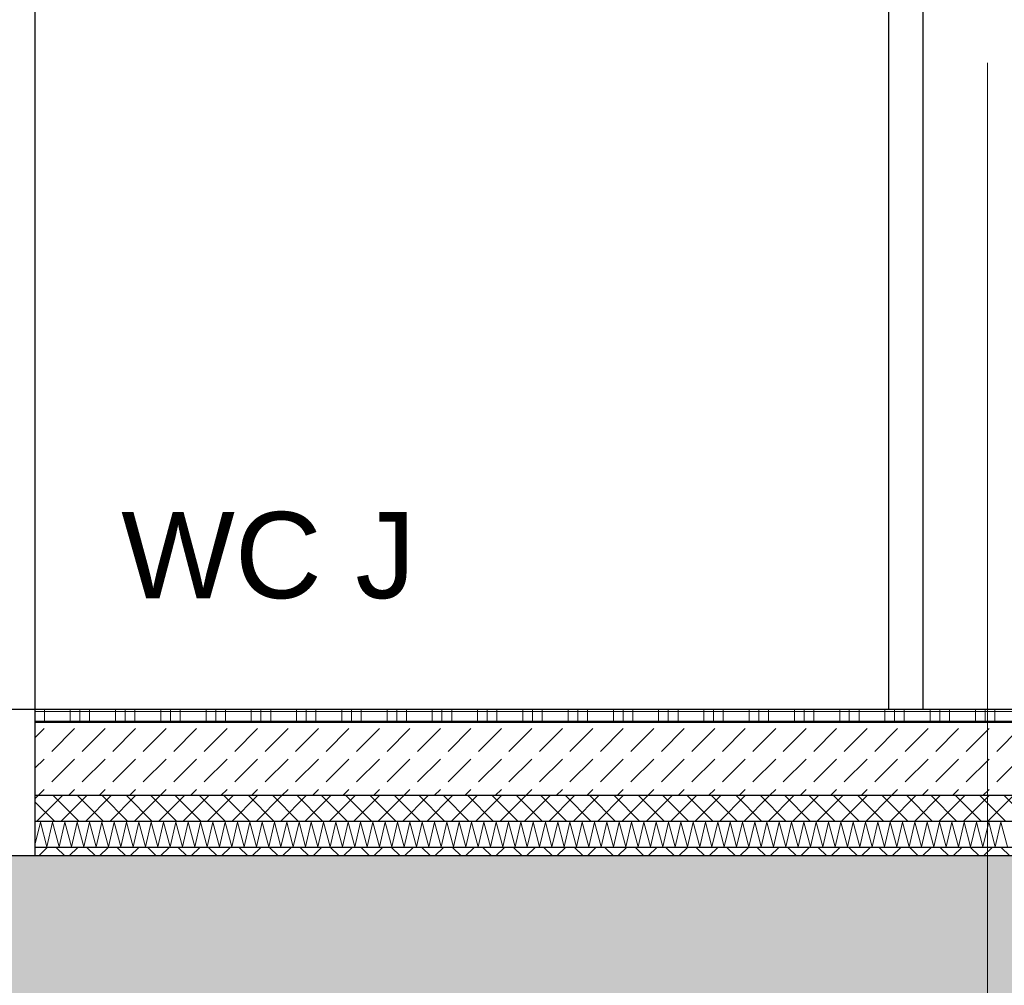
# Model space of a CAD drawing. Header units: metres. Extents: x -12 to 62.3, y -22.2 to 2.8.
# Tile 62 of 214: x 12.8 to 14, y -6.3 to -5.2. Entities that reach past the tile are written whole.
import ezdxf

# ---------------------------------------------------------------- set-up
doc = ezdxf.new("R2010")
doc.units = ezdxf.units.M
doc.header["$LTSCALE"] = 20
doc.header["$MEASUREMENT"] = 0
doc.linetypes.add('Raster', pattern=[0.2, 0.1, -0.05, 0, -0.05])
doc.layers.get('0').update_dxf_attribs({"color": 8, "lineweight": 9})
doc.layers.get('Defpoints').update_dxf_attribs({"color": 8, "lineweight": 9})
for name, color, linetype in [('Neubau_A-Decken', 8, 'Continuous'), ('Neubau_A-Installationswände', 8, 'Continuous'), ('Neubau_A-STB Wände', 8, 'Continuous'), ('Neubau_B-Bodenaufbau', 8, 'Continuous'), ('Neubau_R-Konstruktionsraster gross', 33, 'Continuous'), ('Neubau_T-Bemaßung', 8, 'Continuous'), ('Neubau_T-Text', 8, 'Continuous')]:
    doc.layers.add(name, color=color, linetype=linetype)
doc.styles.add('ERSTELLTER_STIL_2', font='arial.ttf')
doc.dimstyles.new('ERSTELLTER_STIL__1', dxfattribs={"dimtxt": 0.0875, "dimasz": 0.059375, "dimexe": 0.18, "dimexo": 0.0625, "dimgap": 0, "dimtad": 1, "dimzin": 0, "dimdsep": 46, "dimtxsty": 'ERSTELLTER_STIL_2', "dimblk": 'ARROWHEAD_6', "dimblk1": 'ARROWHEAD_6', "dimblk2": 'ARROWHEAD_6', "dimcen": 0.09, "dimclrd": 7, "dimclre": 7, "dimclrt": 7, "dimazin": 0, "dimtfac": 1, "dimtdec": 4, "dimtmove": 0, "dimatfit": 3, "dimfxl": 1, "dimtolj": 1, "dimtzin": 0, "dimarcsym": 0})

# ---------------------------------------------------------------- blocks, each defined once
blk = doc.blocks.new('ARROWHEAD_6')
at = {"color": 0, "linetype": 'Continuous', "lineweight": 0}
for p, q in [((-0.5, -0.5), (0.5, 0.5)), ((0, 0), (-1, 0))]:
    blk.add_line(p, q, dxfattribs=at)
blk = doc.blocks.new('*D508')
at = {"layer": 'Defpoints', "color": 0, "linetype": 'Continuous', "transparency": 16777216}
for p in [(2.6448, -6.195), (45.355, -6.195), (22.615, -6.495)]:
    blk.add_point(p, dxfattribs=at)
at = {"layer": 'Neubau_T-Bemaßung', "linetype": 'Continuous', "lineweight": -2, "transparency": 16777216}
for p, q in [((2.6448, -6.1356), (2.6448, -6.0763)), ((45.2925, -6.195), (2.4648, -6.195)), ((2.6448, -6.195), (2.6448, -6.2317)), ((2.6448, -6.495), (2.6448, -6.4586)), ((22.5525, -6.495), (2.4648, -6.495)), ((2.6448, -6.5544), (2.6448, -6.6138))]:
    blk.add_line(p, q, dxfattribs=at)
at = {"layer": 'Neubau_T-Bemaßung', "linetype": 'Continuous', "lineweight": -2, "transparency": 16777216, "xscale": 0.059375, "yscale": 0.059375, "zscale": 0.059375}
for p, rotation in [((2.6448, -6.195), 270), ((2.6448, -6.495), 90)]:
    blk.add_blockref('ARROWHEAD_6', p, dxfattribs=dict(at, rotation=rotation))
at = {"layer": 'Neubau_T-Bemaßung', "linetype": 'Continuous', "transparency": 16777216, "insert": (2.6448, -6.3451), "char_height": 0.0875, "attachment_point": 5, "rotation": 90, "style": 'ERSTELLTER_STIL_2'}
blk.add_mtext('\\A1;0.30', dxfattribs=at)
blk = doc.blocks.new('*D509')
at = {"layer": 'Defpoints', "color": 0, "linetype": 'Continuous', "transparency": 16777216}
for p in [(2.5313, -6.195), (45.355, -6.195), (45.355, -6.195)]:
    blk.add_point(p, dxfattribs=at)
at = {"layer": 'Neubau_T-Bemaßung', "linetype": 'Continuous', "lineweight": -2, "transparency": 16777216}
for p, q in [((2.5313, -6.1356), (2.5313, -6.0763)), ((45.2925, -6.195), (2.3513, -6.195)), ((45.2925, -6.195), (2.3513, -6.195)), ((2.5313, -6.2544), (2.5313, -6.3138))]:
    blk.add_line(p, q, dxfattribs=at)
at = {"layer": 'Neubau_T-Bemaßung', "linetype": 'Continuous', "lineweight": -2, "transparency": 16777216, "xscale": 0.059375, "yscale": 0.059375, "zscale": 0.059375}
for rotation in [270, 90]:
    blk.add_blockref('ARROWHEAD_6', (2.5313, -6.195), dxfattribs=dict(at, rotation=rotation))
at = {"layer": 'Neubau_T-Bemaßung', "linetype": 'Continuous', "transparency": 16777216, "insert": (2.6448, -6.0763), "char_height": 0.0875, "attachment_point": 5, "rotation": 90, "style": 'ERSTELLTER_STIL_2'}
blk.add_mtext('\\A1;0.00', dxfattribs=at)
blk = doc.blocks.new('*D510')
at = {"layer": 'Defpoints', "color": 0, "linetype": 'Continuous', "transparency": 16777216}
for p in [(2.5312, -6.025), (55.892, -6.025), (45.355, -6.195)]:
    blk.add_point(p, dxfattribs=at)
at = {"layer": 'Neubau_T-Bemaßung', "linetype": 'Continuous', "lineweight": -2, "transparency": 16777216}
for p, q in [((2.5312, -6.025), (2.5312, -5.9272)), ((55.8295, -6.025), (2.3512, -6.025)), ((2.5312, -6.1356), (2.5312, -6.0844)), ((45.2925, -6.195), (2.3512, -6.195))]:
    blk.add_line(p, q, dxfattribs=at)
at = {"layer": 'Neubau_T-Bemaßung', "linetype": 'Continuous', "lineweight": -2, "transparency": 16777216, "xscale": 0.059375, "yscale": 0.059375, "zscale": 0.059375}
for p, rotation in [((2.5312, -6.025), 90), ((2.5312, -6.195), 270)]:
    blk.add_blockref('ARROWHEAD_6', p, dxfattribs=dict(at, rotation=rotation))
at = {"layer": 'Neubau_T-Bemaßung', "linetype": 'Continuous', "transparency": 16777216, "insert": (2.6448, -5.9272), "char_height": 0.0875, "attachment_point": 5, "rotation": 90, "style": 'ERSTELLTER_STIL_2'}
blk.add_mtext('\\A1;0.17', dxfattribs=at)
blk = doc.blocks.new('*D511')
at = {"layer": 'Defpoints', "color": 0, "linetype": 'Continuous', "transparency": 16777216}
for p in [(2.6448, -3.025), (42.69, -3.025), (55.892, -6.025)]:
    blk.add_point(p, dxfattribs=at)
at = {"layer": 'Neubau_T-Bemaßung', "linetype": 'Continuous', "lineweight": -2, "transparency": 16777216}
for p, q in [((42.6275, -3.025), (2.4648, -3.025)), ((2.6448, -3.0844), (2.6448, -4.415)), ((2.6448, -5.9656), (2.6448, -4.642)), ((55.8295, -6.025), (2.4648, -6.025))]:
    blk.add_line(p, q, dxfattribs=at)
at = {"layer": 'Neubau_T-Bemaßung', "linetype": 'Continuous', "lineweight": -2, "transparency": 16777216, "xscale": 0.059375, "yscale": 0.059375, "zscale": 0.059375}
for p, rotation in [((2.6448, -3.025), 90), ((2.6448, -6.025), 270)]:
    blk.add_blockref('ARROWHEAD_6', p, dxfattribs=dict(at, rotation=rotation))
at = {"layer": 'Neubau_T-Bemaßung', "linetype": 'Continuous', "transparency": 16777216, "insert": (2.6448, -4.5285), "char_height": 0.0875, "attachment_point": 5, "rotation": 90, "style": 'ERSTELLTER_STIL_2'}
blk.add_mtext('\\A1;3.00', dxfattribs=at)
blk = doc.blocks.new('*D446')
at = {"layer": 'Defpoints', "color": 0, "linetype": 'Continuous', "transparency": 16777216}
for p in [(2.9948, -6.195), (45.355, -6.195), (22.615, -6.495)]:
    blk.add_point(p, dxfattribs=at)
at = {"layer": 'Neubau_T-Bemaßung', "linetype": 'Continuous', "lineweight": -2, "transparency": 16777216}
for p, q in [((2.9948, -6.1356), (2.9948, -6.0763)), ((45.2925, -6.195), (2.8148, -6.195)), ((2.9948, -6.195), (2.9948, -6.2317)), ((2.9948, -6.495), (2.9948, -6.4586)), ((22.5525, -6.495), (2.8148, -6.495)), ((2.9948, -6.5544), (2.9948, -6.6138))]:
    blk.add_line(p, q, dxfattribs=at)
at = {"layer": 'Neubau_T-Bemaßung', "linetype": 'Continuous', "lineweight": -2, "transparency": 16777216, "xscale": 0.059375, "yscale": 0.059375, "zscale": 0.059375}
for p, rotation in [((2.9948, -6.195), 270), ((2.9948, -6.495), 90)]:
    blk.add_blockref('ARROWHEAD_6', p, dxfattribs=dict(at, rotation=rotation))
at = {"layer": 'Neubau_T-Bemaßung', "linetype": 'Continuous', "transparency": 16777216, "insert": (2.9948, -6.3451), "char_height": 0.0875, "attachment_point": 5, "rotation": 90, "style": 'ERSTELLTER_STIL_2'}
blk.add_mtext('\\A1;0.30', dxfattribs=at)
blk = doc.blocks.new('*D447')
at = {"layer": 'Defpoints', "color": 0, "linetype": 'Continuous', "transparency": 16777216}
for p in [(2.8813, -6.195), (45.355, -6.195), (45.355, -6.195)]:
    blk.add_point(p, dxfattribs=at)
at = {"layer": 'Neubau_T-Bemaßung', "linetype": 'Continuous', "lineweight": -2, "transparency": 16777216}
for p, q in [((2.8813, -6.1356), (2.8813, -6.0763)), ((45.2925, -6.195), (2.7013, -6.195)), ((45.2925, -6.195), (2.7013, -6.195)), ((2.8813, -6.2544), (2.8813, -6.3138))]:
    blk.add_line(p, q, dxfattribs=at)
at = {"layer": 'Neubau_T-Bemaßung', "linetype": 'Continuous', "lineweight": -2, "transparency": 16777216, "xscale": 0.059375, "yscale": 0.059375, "zscale": 0.059375}
for rotation in [270, 90]:
    blk.add_blockref('ARROWHEAD_6', (2.8813, -6.195), dxfattribs=dict(at, rotation=rotation))
at = {"layer": 'Neubau_T-Bemaßung', "linetype": 'Continuous', "transparency": 16777216, "insert": (2.9948, -6.0763), "char_height": 0.0875, "attachment_point": 5, "rotation": 90, "style": 'ERSTELLTER_STIL_2'}
blk.add_mtext('\\A1;0.00', dxfattribs=at)
blk = doc.blocks.new('*D448')
at = {"layer": 'Defpoints', "color": 0, "linetype": 'Continuous', "transparency": 16777216}
for p in [(2.9948, -2.695), (45.355, -2.695), (45.355, -6.195)]:
    blk.add_point(p, dxfattribs=at)
at = {"layer": 'Neubau_T-Bemaßung', "linetype": 'Continuous', "lineweight": -2, "transparency": 16777216}
for p, q in [((45.2925, -2.695), (2.8148, -2.695)), ((2.9948, -2.7544), (2.9948, -4.335)), ((2.9948, -6.1356), (2.9948, -4.562)), ((45.2925, -6.195), (2.8148, -6.195))]:
    blk.add_line(p, q, dxfattribs=at)
at = {"layer": 'Neubau_T-Bemaßung', "linetype": 'Continuous', "lineweight": -2, "transparency": 16777216, "xscale": 0.059375, "yscale": 0.059375, "zscale": 0.059375}
for p, rotation in [((2.9948, -2.695), 90), ((2.9948, -6.195), 270)]:
    blk.add_blockref('ARROWHEAD_6', p, dxfattribs=dict(at, rotation=rotation))
at = {"layer": 'Neubau_T-Bemaßung', "linetype": 'Continuous', "transparency": 16777216, "insert": (2.9948, -4.4485), "char_height": 0.0875, "attachment_point": 5, "rotation": 90, "style": 'ERSTELLTER_STIL_2'}
blk.add_mtext('\\A1;3.50', dxfattribs=at)
blk = doc.blocks.new('*D420')
at = {"layer": 'Defpoints', "color": 0, "linetype": 'Continuous', "transparency": 16777216}
for p in [(8.7601, -6.195), (45.355, -6.195), (22.615, -6.495)]:
    blk.add_point(p, dxfattribs=at)
at = {"layer": 'Neubau_T-Bemaßung', "linetype": 'Continuous', "lineweight": -2, "transparency": 16777216}
for p, q in [((8.7601, -6.1356), (8.7601, -6.0763)), ((45.2925, -6.195), (8.5801, -6.195)), ((8.7601, -6.195), (8.7601, -6.2317)), ((8.7601, -6.495), (8.7601, -6.4586)), ((22.5525, -6.495), (8.5801, -6.495)), ((8.7601, -6.5544), (8.7601, -6.6138))]:
    blk.add_line(p, q, dxfattribs=at)
at = {"layer": 'Neubau_T-Bemaßung', "linetype": 'Continuous', "lineweight": -2, "transparency": 16777216, "xscale": 0.059375, "yscale": 0.059375, "zscale": 0.059375}
for p, rotation in [((8.7601, -6.195), 270), ((8.7601, -6.495), 90)]:
    blk.add_blockref('ARROWHEAD_6', p, dxfattribs=dict(at, rotation=rotation))
at = {"layer": 'Neubau_T-Bemaßung', "linetype": 'Continuous', "transparency": 16777216, "insert": (8.7601, -6.3451), "char_height": 0.0875, "attachment_point": 5, "rotation": 90, "style": 'ERSTELLTER_STIL_2'}
blk.add_mtext('\\A1;0.30', dxfattribs=at)
blk = doc.blocks.new('*D421')
at = {"layer": 'Defpoints', "color": 0, "linetype": 'Continuous', "transparency": 16777216}
for p in [(8.6466, -6.195), (45.355, -6.195), (45.355, -6.195)]:
    blk.add_point(p, dxfattribs=at)
at = {"layer": 'Neubau_T-Bemaßung', "linetype": 'Continuous', "lineweight": -2, "transparency": 16777216}
for p, q in [((8.6466, -6.1356), (8.6466, -6.0763)), ((45.2925, -6.195), (8.4666, -6.195)), ((45.2925, -6.195), (8.4666, -6.195)), ((8.6466, -6.2544), (8.6466, -6.3138))]:
    blk.add_line(p, q, dxfattribs=at)
at = {"layer": 'Neubau_T-Bemaßung', "linetype": 'Continuous', "lineweight": -2, "transparency": 16777216, "xscale": 0.059375, "yscale": 0.059375, "zscale": 0.059375}
for rotation in [270, 90]:
    blk.add_blockref('ARROWHEAD_6', (8.6466, -6.195), dxfattribs=dict(at, rotation=rotation))
at = {"layer": 'Neubau_T-Bemaßung', "linetype": 'Continuous', "transparency": 16777216, "insert": (8.7601, -6.0763), "char_height": 0.0875, "attachment_point": 5, "rotation": 90, "style": 'ERSTELLTER_STIL_2'}
blk.add_mtext('\\A1;0.00', dxfattribs=at)
blk = doc.blocks.new('*D422')
at = {"layer": 'Defpoints', "color": 0, "linetype": 'Continuous', "transparency": 16777216}
for p in [(8.6465, -6.025), (55.892, -6.025), (45.355, -6.195)]:
    blk.add_point(p, dxfattribs=at)
at = {"layer": 'Neubau_T-Bemaßung', "linetype": 'Continuous', "lineweight": -2, "transparency": 16777216}
for p, q in [((8.6465, -6.025), (8.6465, -5.9272)), ((55.8295, -6.025), (8.4665, -6.025)), ((8.6465, -6.1356), (8.6465, -6.0844)), ((45.2925, -6.195), (8.4665, -6.195))]:
    blk.add_line(p, q, dxfattribs=at)
at = {"layer": 'Neubau_T-Bemaßung', "linetype": 'Continuous', "lineweight": -2, "transparency": 16777216, "xscale": 0.059375, "yscale": 0.059375, "zscale": 0.059375}
for p, rotation in [((8.6465, -6.025), 90), ((8.6465, -6.195), 270)]:
    blk.add_blockref('ARROWHEAD_6', p, dxfattribs=dict(at, rotation=rotation))
at = {"layer": 'Neubau_T-Bemaßung', "linetype": 'Continuous', "transparency": 16777216, "insert": (8.7601, -5.9272), "char_height": 0.0875, "attachment_point": 5, "rotation": 90, "style": 'ERSTELLTER_STIL_2'}
blk.add_mtext('\\A1;0.17', dxfattribs=at)
blk = doc.blocks.new('*D423')
at = {"layer": 'Defpoints', "color": 0, "linetype": 'Continuous', "transparency": 16777216}
for p in [(8.7601, -3.025), (42.69, -3.025), (55.892, -6.025)]:
    blk.add_point(p, dxfattribs=at)
at = {"layer": 'Neubau_T-Bemaßung', "linetype": 'Continuous', "lineweight": -2, "transparency": 16777216}
for p, q in [((42.6275, -3.025), (8.5801, -3.025)), ((8.7601, -3.0844), (8.7601, -4.415)), ((8.7601, -5.9656), (8.7601, -4.642)), ((55.8295, -6.025), (8.5801, -6.025))]:
    blk.add_line(p, q, dxfattribs=at)
at = {"layer": 'Neubau_T-Bemaßung', "linetype": 'Continuous', "lineweight": -2, "transparency": 16777216, "xscale": 0.059375, "yscale": 0.059375, "zscale": 0.059375}
for p, rotation in [((8.7601, -3.025), 90), ((8.7601, -6.025), 270)]:
    blk.add_blockref('ARROWHEAD_6', p, dxfattribs=dict(at, rotation=rotation))
at = {"layer": 'Neubau_T-Bemaßung', "linetype": 'Continuous', "transparency": 16777216, "insert": (8.7601, -4.5285), "char_height": 0.0875, "attachment_point": 5, "rotation": 90, "style": 'ERSTELLTER_STIL_2'}
blk.add_mtext('\\A1;3.00', dxfattribs=at)
blk = doc.blocks.new('*D430')
at = {"layer": 'Defpoints', "color": 0, "linetype": 'Continuous', "transparency": 16777216}
for p in [(9.1101, -6.195), (45.355, -6.195), (22.615, -6.495)]:
    blk.add_point(p, dxfattribs=at)
at = {"layer": 'Neubau_T-Bemaßung', "linetype": 'Continuous', "lineweight": -2, "transparency": 16777216}
for p, q in [((9.1101, -6.1356), (9.1101, -6.0763)), ((45.2925, -6.195), (8.9301, -6.195)), ((9.1101, -6.195), (9.1101, -6.2317)), ((9.1101, -6.495), (9.1101, -6.4586)), ((22.5525, -6.495), (8.9301, -6.495)), ((9.1101, -6.5544), (9.1101, -6.6138))]:
    blk.add_line(p, q, dxfattribs=at)
at = {"layer": 'Neubau_T-Bemaßung', "linetype": 'Continuous', "lineweight": -2, "transparency": 16777216, "xscale": 0.059375, "yscale": 0.059375, "zscale": 0.059375}
for p, rotation in [((9.1101, -6.195), 270), ((9.1101, -6.495), 90)]:
    blk.add_blockref('ARROWHEAD_6', p, dxfattribs=dict(at, rotation=rotation))
at = {"layer": 'Neubau_T-Bemaßung', "linetype": 'Continuous', "transparency": 16777216, "insert": (9.1101, -6.3451), "char_height": 0.0875, "attachment_point": 5, "rotation": 90, "style": 'ERSTELLTER_STIL_2'}
blk.add_mtext('\\A1;0.30', dxfattribs=at)
blk = doc.blocks.new('*D431')
at = {"layer": 'Defpoints', "color": 0, "linetype": 'Continuous', "transparency": 16777216}
for p in [(8.9966, -6.195), (45.355, -6.195), (45.355, -6.195)]:
    blk.add_point(p, dxfattribs=at)
at = {"layer": 'Neubau_T-Bemaßung', "linetype": 'Continuous', "lineweight": -2, "transparency": 16777216}
for p, q in [((8.9966, -6.1356), (8.9966, -6.0763)), ((45.2925, -6.195), (8.8166, -6.195)), ((45.2925, -6.195), (8.8166, -6.195)), ((8.9966, -6.2544), (8.9966, -6.3138))]:
    blk.add_line(p, q, dxfattribs=at)
at = {"layer": 'Neubau_T-Bemaßung', "linetype": 'Continuous', "lineweight": -2, "transparency": 16777216, "xscale": 0.059375, "yscale": 0.059375, "zscale": 0.059375}
for rotation in [270, 90]:
    blk.add_blockref('ARROWHEAD_6', (8.9966, -6.195), dxfattribs=dict(at, rotation=rotation))
at = {"layer": 'Neubau_T-Bemaßung', "linetype": 'Continuous', "transparency": 16777216, "insert": (9.1101, -6.0763), "char_height": 0.0875, "attachment_point": 5, "rotation": 90, "style": 'ERSTELLTER_STIL_2'}
blk.add_mtext('\\A1;0.00', dxfattribs=at)
blk = doc.blocks.new('*D432')
at = {"layer": 'Defpoints', "color": 0, "linetype": 'Continuous', "transparency": 16777216}
for p in [(9.1101, -2.695), (45.355, -2.695), (45.355, -6.195)]:
    blk.add_point(p, dxfattribs=at)
at = {"layer": 'Neubau_T-Bemaßung', "linetype": 'Continuous', "lineweight": -2, "transparency": 16777216}
for p, q in [((45.2925, -2.695), (8.9301, -2.695)), ((9.1101, -2.7544), (9.1101, -4.335)), ((9.1101, -6.1356), (9.1101, -4.562)), ((45.2925, -6.195), (8.9301, -6.195))]:
    blk.add_line(p, q, dxfattribs=at)
at = {"layer": 'Neubau_T-Bemaßung', "linetype": 'Continuous', "lineweight": -2, "transparency": 16777216, "xscale": 0.059375, "yscale": 0.059375, "zscale": 0.059375}
for p, rotation in [((9.1101, -2.695), 90), ((9.1101, -6.195), 270)]:
    blk.add_blockref('ARROWHEAD_6', p, dxfattribs=dict(at, rotation=rotation))
at = {"layer": 'Neubau_T-Bemaßung', "linetype": 'Continuous', "transparency": 16777216, "insert": (9.1101, -4.4485), "char_height": 0.0875, "attachment_point": 5, "rotation": 90, "style": 'ERSTELLTER_STIL_2'}
blk.add_mtext('\\A1;3.50', dxfattribs=at)

msp = doc.modelspace()

# ---------------------------------------------------------------- hatches: boundary and pattern name
at = {"layer": 'Neubau_A-Decken', "linetype": 'Continuous'}
h = msp.add_hatch(dxfattribs=at)
h.set_pattern_fill('BETON__STAHLBETON_0001', color=256, style=0, pattern_type=2)
h.set_pattern_definition([(45, (2952.9134, -10.175), (-0.0848528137, 0.0848528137), []), (45, (2952.87097, -10.13257), (-0.0848528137, 0.0848528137), [0.09, -0.03])])
h.paths.add_polyline_path([(12.4, -6.495), (24.78, -6.495), (24.78, -6.195), (12.4, -6.195)])
at = {"layer": 'Neubau_B-Bodenaufbau', "linetype": 'Continuous'}
h = msp.add_hatch(dxfattribs=at)
h.set_pattern_fill('BETON__UNBEWEHRT_0001', color=256, style=0, pattern_type=2)
h.set_pattern_definition([(45, (2952.9134, -10.175), (-0.0353553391, 0.0353553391), [0.0375, -0.0125]), (45, (2952.9134, -10.139645), (-0.0353553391, 0.0353553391), [0.0375, -0.0125])])
h.paths.add_polyline_path([(12.85, -6.04), (12.85, -6.125), (14.975, -6.125), (14.975, -6.04)])
h = msp.add_hatch(dxfattribs=at)
h.set_pattern_fill('DÄMMUNG__HART_2_0001', color=256, style=0, pattern_type=2)
h.set_pattern_definition([(45, (2952.9134, -10.175), (-0.01414213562, 0.01414213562), []), (135, (2952.9134, -10.175), (0.01414213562, 0.01414213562), [])])
h.paths.add_polyline_path([(12.85, -6.125), (12.85, -6.155), (14.975, -6.155), (14.975, -6.125)])
h = msp.add_hatch(dxfattribs=at)
h.set_pattern_fill('GUßASPHALT_0001', color=256, style=0, pattern_type=2)
h.set_pattern_definition([(45, (2952.9134, -10.175), (-0.01767766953, 0.01767766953), []), (135, (2952.9134, -10.175), (0.01767766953, 0.01767766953), [])])
h.paths.add_polyline_path([(12.85, -6.195), (14.975, -6.195), (14.975, -6.185), (12.85, -6.185)])

# ---------------------------------------------------------------- linework, layer by layer
at = {"layer": 'Neubau_A-Decken', "linetype": 'Continuous', "flags": 128}
msp.add_lwpolyline([(22.38, -6.195), (20.17, -6.195), (20.1575, -6.195), (20.145, -6.195), (19.995, -6.195), (19.9825, -6.195), (19.97, -6.195), (17.87, -6.195), (17.8575, -6.195), (17.845, -6.195), (17.795, -6.195), (17.695, -6.195), (17.645, -6.195), (17.6325, -6.195), (17.62, -6.195), (15.125, -6.195), (15.1125, -6.195), (15.1, -6.195), (15, -6.195), (14.9875, -6.195), (14.975, -6.195), (12.85, -6.195), (12.8375, -6.195), (12.825, -6.195)], dxfattribs=at)
at = {"layer": 'Neubau_A-Installationswände', "linetype": 'Continuous'}
msp.add_line((12.85, -3.525), (12.85, -6.025), dxfattribs=at)
at = {"layer": 'Neubau_A-Installationswände', "linetype": 'Continuous', "flags": 128}
msp.add_lwpolyline([(12.85, -6.025), (12.85, -6.04), (12.85, -6.125), (12.85, -6.155), (12.85, -6.185), (12.85, -6.195)], dxfattribs=at)
at = {"layer": 'Neubau_A-STB Wände', "linetype": 'Continuous'}
for p, q in [((13.84, -3.765), (13.84, -6.025)), ((13.88, -3.805), (13.88, -6.025))]:
    msp.add_line(p, q, dxfattribs=at)
at = {"layer": 'Neubau_B-Bodenaufbau', "linetype": 'Continuous'}
for p, q in [((14.975, -6.025), (12.85, -6.025)), ((14.975, -6.04), (12.85, -6.04)), ((14.975, -6.125), (12.85, -6.125)), ((14.975, -6.155), (12.85, -6.155)), ((14.975, -6.185), (12.85, -6.185))]:
    msp.add_line(p, q, dxfattribs=at)
at = {"layer": 'Neubau_B-Bodenaufbau', "linetype": 'Continuous', "lineweight": 9}
for p, q in [((12.85, -6.0275), (12.8609, -6.0275)), ((12.8609, -6.025), (12.8609, -6.0275)), ((12.8609, -6.0275), (12.9134, -6.0275)), ((12.8609, -6.0275), (12.8609, -6.04)), ((12.8909, -6.025), (12.8909, -6.0275)), ((12.8909, -6.0275), (12.8909, -6.04)), ((12.9021, -6.025), (12.9021, -6.0275)), ((12.9021, -6.0275), (12.9021, -6.04)), ((12.9134, -6.025), (12.9134, -6.0275)), ((12.9134, -6.0275), (12.9659, -6.0275)), ((12.9134, -6.0275), (12.9134, -6.04)), ((12.9434, -6.025), (12.9434, -6.0275)), ((12.9434, -6.0275), (12.9434, -6.04)), ((12.9546, -6.025), (12.9546, -6.0275)), ((12.9546, -6.0275), (12.9546, -6.04)), ((12.9659, -6.025), (12.9659, -6.0275)), ((12.9659, -6.0275), (13.0184, -6.0275)), ((12.9659, -6.0275), (12.9659, -6.04)), ((12.9959, -6.025), (12.9959, -6.0275)), ((12.9959, -6.0275), (12.9959, -6.04)), ((13.0071, -6.025), (13.0071, -6.0275)), ((13.0071, -6.0275), (13.0071, -6.04)), ((13.0184, -6.025), (13.0184, -6.0275)), ((13.0184, -6.0275), (13.0709, -6.0275)), ((13.0184, -6.0275), (13.0184, -6.04)), ((13.0484, -6.025), (13.0484, -6.0275)), ((13.0484, -6.0275), (13.0484, -6.04)), ((13.0596, -6.025), (13.0596, -6.0275)), ((13.0596, -6.0275), (13.0596, -6.04)), ((13.0709, -6.025), (13.0709, -6.0275)), ((13.0709, -6.0275), (13.1234, -6.0275)), ((13.0709, -6.0275), (13.0709, -6.04)), ((13.1009, -6.025), (13.1009, -6.0275)), ((13.1009, -6.0275), (13.1009, -6.04)), ((13.1121, -6.025), (13.1121, -6.0275)), ((13.1121, -6.0275), (13.1121, -6.04)), ((13.1234, -6.025), (13.1234, -6.0275)), ((13.1234, -6.0275), (13.1759, -6.0275)), ((13.1234, -6.0275), (13.1234, -6.04)), ((13.1534, -6.025), (13.1534, -6.0275)), ((13.1534, -6.0275), (13.1534, -6.04)), ((13.1646, -6.025), (13.1646, -6.0275)), ((13.1646, -6.0275), (13.1646, -6.04)), ((13.1759, -6.025), (13.1759, -6.0275)), ((13.1759, -6.0275), (13.2284, -6.0275)), ((13.1759, -6.0275), (13.1759, -6.04)), ((13.2059, -6.025), (13.2059, -6.0275)), ((13.2059, -6.0275), (13.2059, -6.04)), ((13.2171, -6.025), (13.2171, -6.0275)), ((13.2171, -6.0275), (13.2171, -6.04)), ((13.2284, -6.025), (13.2284, -6.0275)), ((13.2284, -6.0275), (13.2809, -6.0275)), ((13.2284, -6.0275), (13.2284, -6.04)), ((13.2584, -6.025), (13.2584, -6.0275)), ((13.2584, -6.0275), (13.2584, -6.04)), ((13.2696, -6.025), (13.2696, -6.0275)), ((13.2696, -6.0275), (13.2696, -6.04)), ((13.2809, -6.025), (13.2809, -6.0275)), ((13.2809, -6.0275), (13.3334, -6.0275)), ((13.2809, -6.0275), (13.2809, -6.04)), ((13.3109, -6.025), (13.3109, -6.0275)), ((13.3109, -6.0275), (13.3109, -6.04)), ((13.3221, -6.025), (13.3221, -6.0275)), ((13.3221, -6.0275), (13.3221, -6.04)), ((13.3334, -6.025), (13.3334, -6.0275)), ((13.3334, -6.0275), (13.3859, -6.0275)), ((13.3334, -6.0275), (13.3334, -6.04)), ((13.3634, -6.025), (13.3634, -6.0275)), ((13.3634, -6.0275), (13.3634, -6.04)), ((13.3746, -6.025), (13.3746, -6.0275)), ((13.3746, -6.0275), (13.3746, -6.04)), ((13.3859, -6.025), (13.3859, -6.0275)), ((13.3859, -6.0275), (13.4384, -6.0275)), ((13.3859, -6.0275), (13.3859, -6.04)), ((13.4159, -6.025), (13.4159, -6.0275)), ((13.4159, -6.0275), (13.4159, -6.04)), ((13.4271, -6.025), (13.4271, -6.0275)), ((13.4271, -6.0275), (13.4271, -6.04)), ((13.4384, -6.025), (13.4384, -6.0275)), ((13.4384, -6.0275), (13.4909, -6.0275)), ((13.4384, -6.0275), (13.4384, -6.04)), ((13.4684, -6.025), (13.4684, -6.0275)), ((13.4684, -6.0275), (13.4684, -6.04)), ((13.4796, -6.025), (13.4796, -6.0275)), ((13.4796, -6.0275), (13.4796, -6.04)), ((13.4909, -6.025), (13.4909, -6.0275)), ((13.4909, -6.0275), (13.5434, -6.0275)), ((13.4909, -6.0275), (13.4909, -6.04)), ((13.5209, -6.025), (13.5209, -6.0275)), ((13.5209, -6.0275), (13.5209, -6.04)), ((13.5321, -6.025), (13.5321, -6.0275)), ((13.5321, -6.0275), (13.5321, -6.04)), ((13.5434, -6.025), (13.5434, -6.0275)), ((13.5434, -6.0275), (13.5959, -6.0275)), ((13.5434, -6.0275), (13.5434, -6.04)), ((13.5734, -6.025), (13.5734, -6.0275)), ((13.5734, -6.0275), (13.5734, -6.04)), ((13.5846, -6.025), (13.5846, -6.0275)), ((13.5846, -6.0275), (13.5846, -6.04)), ((13.5959, -6.025), (13.5959, -6.0275)), ((13.5959, -6.0275), (13.6484, -6.0275)), ((13.5959, -6.0275), (13.5959, -6.04)), ((13.6259, -6.025), (13.6259, -6.0275)), ((13.6259, -6.0275), (13.6259, -6.04)), ((13.6371, -6.025), (13.6371, -6.0275)), ((13.6371, -6.0275), (13.6371, -6.04)), ((13.6484, -6.025), (13.6484, -6.0275)), ((13.6484, -6.0275), (13.7009, -6.0275)), ((13.6484, -6.0275), (13.6484, -6.04)), ((13.6784, -6.025), (13.6784, -6.0275)), ((13.6784, -6.0275), (13.6784, -6.04)), ((13.6896, -6.025), (13.6896, -6.0275)), ((13.6896, -6.0275), (13.6896, -6.04)), ((13.7009, -6.025), (13.7009, -6.0275)), ((13.7009, -6.0275), (13.7534, -6.0275)), ((13.7009, -6.0275), (13.7009, -6.04)), ((13.7309, -6.025), (13.7309, -6.0275)), ((13.7309, -6.0275), (13.7309, -6.04)), ((13.7421, -6.025), (13.7421, -6.0275)), ((13.7421, -6.0275), (13.7421, -6.04)), ((13.7534, -6.025), (13.7534, -6.0275)), ((13.7534, -6.0275), (13.8059, -6.0275)), ((13.7534, -6.0275), (13.7534, -6.04)), ((13.7834, -6.025), (13.7834, -6.0275)), ((13.7834, -6.0275), (13.7834, -6.04)), ((13.7946, -6.025), (13.7946, -6.0275)), ((13.7946, -6.0275), (13.7946, -6.04)), ((13.8059, -6.025), (13.8059, -6.0275)), ((13.8059, -6.0275), (13.8584, -6.0275)), ((13.8059, -6.0275), (13.8059, -6.04)), ((13.8359, -6.025), (13.8359, -6.0275)), ((13.8359, -6.0275), (13.8359, -6.04)), ((13.8471, -6.025), (13.8471, -6.0275)), ((13.8471, -6.0275), (13.8471, -6.04)), ((13.8584, -6.025), (13.8584, -6.0275)), ((13.8584, -6.0275), (13.9109, -6.0275)), ((13.8584, -6.0275), (13.8584, -6.04)), ((13.8884, -6.025), (13.8884, -6.0275)), ((13.8884, -6.0275), (13.8884, -6.04)), ((13.8996, -6.025), (13.8996, -6.0275)), ((13.8996, -6.0275), (13.8996, -6.04)), ((13.9109, -6.025), (13.9109, -6.0275)), ((13.9109, -6.0275), (13.9634, -6.0275)), ((13.9109, -6.0275), (13.9109, -6.04)), ((13.9409, -6.025), (13.9409, -6.0275)), ((13.9409, -6.0275), (13.9409, -6.04)), ((13.9521, -6.025), (13.9521, -6.0275)), ((13.9521, -6.0275), (13.9521, -6.04)), ((13.9634, -6.025), (13.9634, -6.0275)), ((13.9634, -6.0275), (14.0159, -6.0275)), ((13.9634, -6.0275), (13.9634, -6.04)), ((12.85, -6.0387), (12.8609, -6.0387)), ((12.8609, -6.0387), (12.9134, -6.0387)), ((12.9134, -6.0387), (12.9659, -6.0387)), ((12.9659, -6.0387), (13.0184, -6.0387)), ((13.0184, -6.0387), (13.0709, -6.0387)), ((13.0709, -6.0387), (13.1234, -6.0387)), ((13.1234, -6.0387), (13.1759, -6.0387)), ((13.1759, -6.0387), (13.2284, -6.0387)), ((13.2284, -6.0387), (13.2809, -6.0387)), ((13.2809, -6.0387), (13.3334, -6.0387)), ((13.3334, -6.0387), (13.3859, -6.0387)), ((13.3859, -6.0387), (13.4384, -6.0387)), ((13.4384, -6.0387), (13.4909, -6.0387)), ((13.4909, -6.0387), (13.5434, -6.0387)), ((13.5434, -6.0387), (13.5959, -6.0387)), ((13.5959, -6.0387), (13.6484, -6.0387)), ((13.6484, -6.0387), (13.7009, -6.0387)), ((13.7009, -6.0387), (13.7534, -6.0387)), ((13.7534, -6.0387), (13.8059, -6.0387)), ((13.8059, -6.0387), (13.8584, -6.0387)), ((13.8584, -6.0387), (13.9109, -6.0387)), ((13.9109, -6.0387), (13.9634, -6.0387)), ((13.9634, -6.0387), (14.0159, -6.0387)), ((12.85, -6.1826), (12.8563, -6.1557)), ((12.8563, -6.1557), (12.8639, -6.1843)), ((12.8639, -6.1843), (12.8705, -6.1557)), ((12.8705, -6.1557), (12.8782, -6.1843)), ((12.8782, -6.1843), (12.8848, -6.1557)), ((12.8848, -6.1557), (12.8925, -6.1843)), ((12.8925, -6.1843), (12.8991, -6.1557)), ((12.8991, -6.1557), (12.9068, -6.1843)), ((12.9068, -6.1843), (12.9134, -6.1557)), ((12.9134, -6.1557), (12.9211, -6.1843)), ((12.9211, -6.1843), (12.9277, -6.1557)), ((12.9277, -6.1557), (12.9353, -6.1843)), ((12.9353, -6.1843), (12.942, -6.1557)), ((12.942, -6.1557), (12.9496, -6.1843)), ((12.9496, -6.1843), (12.9563, -6.1557)), ((12.9563, -6.1557), (12.9639, -6.1843)), ((12.9639, -6.1843), (12.9705, -6.1557)), ((12.9705, -6.1557), (12.9782, -6.1843)), ((12.9782, -6.1843), (12.9848, -6.1557)), ((12.9848, -6.1557), (12.9925, -6.1843)), ((12.9925, -6.1843), (12.9991, -6.1557)), ((12.9991, -6.1557), (13.0068, -6.1843)), ((13.0068, -6.1843), (13.0134, -6.1557)), ((13.0134, -6.1557), (13.0211, -6.1843)), ((13.0211, -6.1843), (13.0277, -6.1557)), ((13.0277, -6.1557), (13.0353, -6.1843)), ((13.0353, -6.1843), (13.042, -6.1557)), ((13.042, -6.1557), (13.0496, -6.1843)), ((13.0496, -6.1843), (13.0563, -6.1557)), ((13.0563, -6.1557), (13.0639, -6.1843)), ((13.0639, -6.1843), (13.0705, -6.1557)), ((13.0705, -6.1557), (13.0782, -6.1843)), ((13.0782, -6.1843), (13.0848, -6.1557)), ((13.0848, -6.1557), (13.0925, -6.1843)), ((13.0925, -6.1843), (13.0991, -6.1557)), ((13.0991, -6.1557), (13.1068, -6.1843)), ((13.1068, -6.1843), (13.1134, -6.1557)), ((13.1134, -6.1557), (13.1211, -6.1843)), ((13.1211, -6.1843), (13.1277, -6.1557)), ((13.1277, -6.1557), (13.1353, -6.1843)), ((13.1353, -6.1843), (13.142, -6.1557)), ((13.142, -6.1557), (13.1496, -6.1843)), ((13.1496, -6.1843), (13.1563, -6.1557)), ((13.1563, -6.1557), (13.1639, -6.1843)), ((13.1639, -6.1843), (13.1705, -6.1557)), ((13.1705, -6.1557), (13.1782, -6.1843)), ((13.1782, -6.1843), (13.1848, -6.1557)), ((13.1848, -6.1557), (13.1925, -6.1843)), ((13.1925, -6.1843), (13.1991, -6.1557)), ((13.1991, -6.1557), (13.2068, -6.1843)), ((13.2068, -6.1843), (13.2134, -6.1557)), ((13.2134, -6.1557), (13.2211, -6.1843)), ((13.2211, -6.1843), (13.2277, -6.1557)), ((13.2277, -6.1557), (13.2353, -6.1843)), ((13.2353, -6.1843), (13.242, -6.1557)), ((13.242, -6.1557), (13.2496, -6.1843)), ((13.2496, -6.1843), (13.2563, -6.1557)), ((13.2563, -6.1557), (13.2639, -6.1843)), ((13.2639, -6.1843), (13.2705, -6.1557)), ((13.2705, -6.1557), (13.2782, -6.1843)), ((13.2782, -6.1843), (13.2848, -6.1557)), ((13.2848, -6.1557), (13.2925, -6.1843)), ((13.2925, -6.1843), (13.2991, -6.1557)), ((13.2991, -6.1557), (13.3068, -6.1843)), ((13.3068, -6.1843), (13.3134, -6.1557)), ((13.3134, -6.1557), (13.3211, -6.1843)), ((13.3211, -6.1843), (13.3277, -6.1557)), ((13.3277, -6.1557), (13.3353, -6.1843)), ((13.3353, -6.1843), (13.342, -6.1557)), ((13.342, -6.1557), (13.3496, -6.1843)), ((13.3496, -6.1843), (13.3563, -6.1557)), ((13.3563, -6.1557), (13.3639, -6.1843)), ((13.3639, -6.1843), (13.3705, -6.1557)), ((13.3705, -6.1557), (13.3782, -6.1843)), ((13.3782, -6.1843), (13.3848, -6.1557)), ((13.3848, -6.1557), (13.3925, -6.1843)), ((13.3925, -6.1843), (13.3991, -6.1557)), ((13.3991, -6.1557), (13.4068, -6.1843)), ((13.4068, -6.1843), (13.4134, -6.1557)), ((13.4134, -6.1557), (13.4211, -6.1843)), ((13.4211, -6.1843), (13.4277, -6.1557)), ((13.4277, -6.1557), (13.4353, -6.1843)), ((13.4353, -6.1843), (13.442, -6.1557)), ((13.442, -6.1557), (13.4496, -6.1843)), ((13.4496, -6.1843), (13.4563, -6.1557)), ((13.4563, -6.1557), (13.4639, -6.1843)), ((13.4639, -6.1843), (13.4705, -6.1557)), ((13.4705, -6.1557), (13.4782, -6.1843)), ((13.4782, -6.1843), (13.4848, -6.1557)), ((13.4848, -6.1557), (13.4925, -6.1843)), ((13.4925, -6.1843), (13.4991, -6.1557)), ((13.4991, -6.1557), (13.5068, -6.1843)), ((13.5068, -6.1843), (13.5134, -6.1557)), ((13.5134, -6.1557), (13.5211, -6.1843)), ((13.5211, -6.1843), (13.5277, -6.1557)), ((13.5277, -6.1557), (13.5353, -6.1843)), ((13.5353, -6.1843), (13.542, -6.1557)), ((13.542, -6.1557), (13.5496, -6.1843)), ((13.5496, -6.1843), (13.5563, -6.1557)), ((13.5563, -6.1557), (13.5639, -6.1843)), ((13.5639, -6.1843), (13.5705, -6.1557)), ((13.5705, -6.1557), (13.5782, -6.1843)), ((13.5782, -6.1843), (13.5848, -6.1557)), ((13.5848, -6.1557), (13.5925, -6.1843)), ((13.5925, -6.1843), (13.5991, -6.1557)), ((13.5991, -6.1557), (13.6068, -6.1843)), ((13.6068, -6.1843), (13.6134, -6.1557)), ((13.6134, -6.1557), (13.6211, -6.1843)), ((13.6211, -6.1843), (13.6277, -6.1557)), ((13.6277, -6.1557), (13.6353, -6.1843)), ((13.6353, -6.1843), (13.642, -6.1557)), ((13.642, -6.1557), (13.6496, -6.1843)), ((13.6496, -6.1843), (13.6563, -6.1557)), ((13.6563, -6.1557), (13.6639, -6.1843)), ((13.6639, -6.1843), (13.6705, -6.1557)), ((13.6705, -6.1557), (13.6782, -6.1843)), ((13.6782, -6.1843), (13.6848, -6.1557)), ((13.6848, -6.1557), (13.6925, -6.1843)), ((13.6925, -6.1843), (13.6991, -6.1557)), ((13.6991, -6.1557), (13.7068, -6.1843)), ((13.7068, -6.1843), (13.7134, -6.1557)), ((13.7134, -6.1557), (13.7211, -6.1843)), ((13.7211, -6.1843), (13.7277, -6.1557)), ((13.7277, -6.1557), (13.7353, -6.1843)), ((13.7353, -6.1843), (13.742, -6.1557)), ((13.742, -6.1557), (13.7496, -6.1843)), ((13.7496, -6.1843), (13.7563, -6.1557)), ((13.7563, -6.1557), (13.7639, -6.1843)), ((13.7639, -6.1843), (13.7705, -6.1557)), ((13.7705, -6.1557), (13.7782, -6.1843)), ((13.7782, -6.1843), (13.7848, -6.1557)), ((13.7848, -6.1557), (13.7925, -6.1843)), ((13.7925, -6.1843), (13.7991, -6.1557)), ((13.7991, -6.1557), (13.8068, -6.1843)), ((13.8068, -6.1843), (13.8134, -6.1557)), ((13.8134, -6.1557), (13.8211, -6.1843)), ((13.8211, -6.1843), (13.8277, -6.1557)), ((13.8277, -6.1557), (13.8353, -6.1843)), ((13.8353, -6.1843), (13.842, -6.1557)), ((13.842, -6.1557), (13.8496, -6.1843)), ((13.8496, -6.1843), (13.8563, -6.1557)), ((13.8563, -6.1557), (13.8639, -6.1843)), ((13.8639, -6.1843), (13.8705, -6.1557)), ((13.8705, -6.1557), (13.8782, -6.1843)), ((13.8782, -6.1843), (13.8848, -6.1557)), ((13.8848, -6.1557), (13.8925, -6.1843)), ((13.8925, -6.1843), (13.8991, -6.1557)), ((13.8991, -6.1557), (13.9068, -6.1843)), ((13.9068, -6.1843), (13.9134, -6.1557)), ((13.9134, -6.1557), (13.9211, -6.1843)), ((13.9211, -6.1843), (13.9277, -6.1557)), ((13.9277, -6.1557), (13.9353, -6.1843)), ((13.9353, -6.1843), (13.942, -6.1557)), ((13.942, -6.1557), (13.9496, -6.1843)), ((13.9496, -6.1843), (13.9563, -6.1557)), ((13.9563, -6.1557), (13.9639, -6.1843)), ((13.9639, -6.1843), (13.9705, -6.1557)), ((13.9705, -6.1557), (13.9782, -6.1843))]:
    msp.add_line(p, q, dxfattribs=at)
at = {"layer": 'Neubau_R-Konstruktionsraster gross', "linetype": 'Raster', "lineweight": 9}
msp.add_line((13.955, -1.175), (13.955, -15.175), dxfattribs=at)

# ---------------------------------------------------------------- texts
at = {"layer": 'Neubau_T-Text', "linetype": 'Continuous', "insert": (12.95, -5.8974), "char_height": 0.1, "attachment_point": 7, "style": 'ERSTELLTER_STIL_2'}
msp.add_mtext('\\A1;WC J', dxfattribs=at)

# ---------------------------------------------------------------- dimensions: what is measured, and where the dimension line sits
at = {"layer": 'Neubau_T-Bemaßung', "linetype": 'Continuous'}
for base, p1, p2, picture, middle in [((2.9948, -2.695), (45.355, -6.195), (45.355, -2.695), '*D448', (2.9948, -4.4485)), ((9.1101, -2.695), (45.355, -6.195), (45.355, -2.695), '*D432', (9.1101, -4.4485)), ((2.6448, -3.025), (55.892, -6.025), (42.69, -3.025), '*D511', (2.6448, -4.5285)), ((8.7601, -3.025), (55.892, -6.025), (42.69, -3.025), '*D423', (8.7601, -4.5285)), ((2.5312, -6.025), (45.355, -6.195), (55.892, -6.025), '*D510', (2.6448, -5.9272)), ((8.6465, -6.025), (45.355, -6.195), (55.892, -6.025), '*D422', (8.7601, -5.9272)), ((2.5313190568, -6.195), (45.355, -6.195), (45.355, -6.195), '*D509', (2.644812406, -6.07625)), ((2.8813190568, -6.195), (45.355, -6.195), (45.355, -6.195), '*D447', (2.994812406, -6.07625)), ((8.646628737, -6.195), (45.355, -6.195), (45.355, -6.195), '*D421', (8.7601220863, -6.07625)), ((8.996628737, -6.195), (45.355, -6.195), (45.355, -6.195), '*D431', (9.1101220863, -6.07625)), ((2.6448, -6.195), (22.615, -6.495), (45.355, -6.195), '*D508', (2.6448, -6.3451)), ((2.9948, -6.195), (22.615, -6.495), (45.355, -6.195), '*D446', (2.9948, -6.3451)), ((8.7601, -6.195), (22.615, -6.495), (45.355, -6.195), '*D420', (8.7601, -6.3451)), ((9.1101, -6.195), (22.615, -6.495), (45.355, -6.195), '*D430', (9.1101, -6.3451))]:
    dim = msp.add_linear_dim(base=base, p1=p1, p2=p2, angle=90, dimstyle='ERSTELLTER_STIL__1', override={"dimclrd": 256, "dimclre": 256, "dimclrt": 256}, dxfattribs=at)
    dim.commit()
    dim.dimension.update_dxf_attribs({"geometry": picture, "text_midpoint": middle, "dimtype": 160, "text_rotation": 90})

doc.saveas('drawing.dxf')
